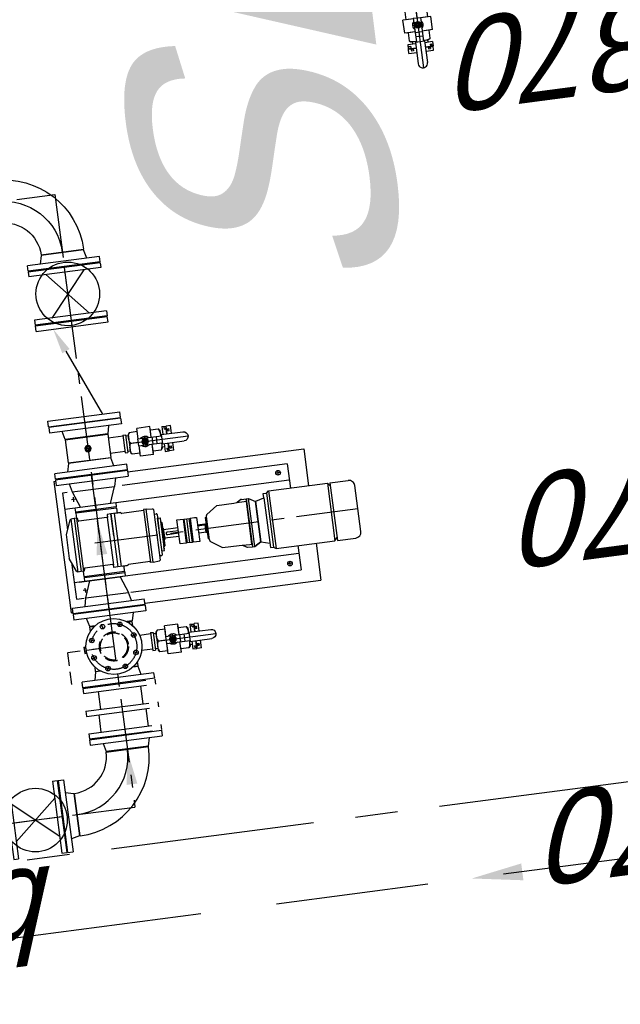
# Model space of a CAD drawing. Extents: x 117893332 to 118394757, y 454959407 to 455669244.
# Tile 232 of 256: x 118252777 to 118255137, y 455246113 to 455249981. Entities that reach past the tile are written whole.
import ezdxf

# ---------------------------------------------------------------- set-up
doc = ezdxf.new("R2010")
doc.units = 0
doc.header["$LTSCALE"] = 200
for name, pattern in [('AM_ISO08W050', [18, 12, -1.5, 3, -1.5]), ('CENTER', [2, 1.25, -0.25, 0.25, -0.25]), ('HIDDEN', [0.375, 0.25, -0.125]), ('Tauw_L_Center2', [6.499, 4, -0.833, 0.833, -0.833])]:
    doc.linetypes.add(name, pattern=pattern)
doc.layers.get('0').update_dxf_attribs({"linetype": 'CONTINUOUS'})
for name, color, linetype in [('0H', 6, 'CENTER'), ('0Hid', 6, 'HIDDEN'), ('0Hu1', 6, 'CONTINUOUS'), ('0Symbol', 6, 'CONTINUOUS'), ('ME_N_D_EB00----hollandia~-_-----', 135, 'CONTINUOUS'), ('ZU_B_-_AL999---LR_pvc125_sdr00__18_^200~N_-----', 1, 'CONTINUOUS'), ('ZU_B_-_EL995---LO_pvc125_sdr00~H_-----', 1, 'Tauw_L_Center2'), ('ZU_N_-_AL999---LL_PE-110_pgr17__18_^200~N_-----', 7, 'CONTINUOUS'), ('ZU_N_-_AL999---LL_pvc250_zgr34__18_^200~N_-----', 7, 'CONTINUOUS'), ('ZU_N_-_TB00----tekst__50_^200~-_-----', 7, 'CONTINUOUS'), ('ZU_N_A_HV01----_arcering verharding gv asfalt~v_-----', 253, 'CONTINUOUS'), ('ZU_N_A_HV02----_arcering verharding ov betontegels-halfsteensverband~v_-----', 253, 'CONTINUOUS'), ('ZU_N_A_HV02----molgoot ov betonstraatsteen~v_-----', 253, 'CONTINUOUS')]:
    doc.layers.add(name, color=color, linetype=linetype)
doc.layers.add('AM_7', color=6, linetype='AM_ISO08W050', lineweight=25)
doc.styles.add('tcb_isocp', font='tcb_isocp.shx')

# ---------------------------------------------------------------- blocks, each defined once
blk = doc.blocks.new('LD150ba')
for p, q in [((0, 142.5), (0, -142.5)), ((0, 142.5), (19, 142.5)), ((19, 142.5), (19, -142.5)), ((191, 142.5), (191, -142.5)), ((191, 142.5), (210, 142.5)), ((210, 142.5), (210, -142.5)), ((19, -75), (191, 75)), ((19, 75), (191, -75)), ((0, -142.5), (19, -142.5)), ((191, -142.5), (210, -142.5))]:
    blk.add_line(p, q)
at = {"color": 0, "linetype": 'ByBlock'}
blk.add_line((0, 0), (210, 0), dxfattribs=at)
blk.add_circle((105, 0), 125)
blk = doc.blocks.new('B150')
for p, q in [((-84.1, 0), (84.2, 0)), ((228.5, -144.3), (228.5, -312.6))]:
    blk.add_line(p, q)
for radius in [312.6, 144.3]:
    blk.add_arc((228.5, 0), radius, 180, 270)
at = {"color": 0, "linetype": 'ByBlock'}
blk.add_arc((228.5, 0), 228.5, 180, 270, dxfattribs=at)
blk = doc.blocks.new('Vof150')
for p, q in [((-92, -33), (-84.15, 0)), ((-84.15, 0), (84.15, 0)), ((84.15, 0), (92, -33)), ((-142.5, -33), (142.5, -33)), ((-142.5, -55), (-142.5, -33)), ((142.5, -55), (142.5, -33)), ((-142.5, -55), (142.5, -55))]:
    blk.add_line(p, q)
blk = doc.blocks.new('A$C222D4D79')
for p, q in [((0, -142.5), (0, 142.5)), ((0, 142.5), (22, 142.5)), ((22, 142.5), (22, -142.5)), ((55, 122), (55, 90.9)), ((200, 122), (55, 122)), ((120, -768), (120, 122)), ((164, 107.2), (217.8, 129.3)), ((312.2, 129.3), (217.8, 129.3)), ((366, 107.2), (312.2, 129.3)), ((475, 122), (330, 122)), ((410, -768), (410, 122)), ((475, 103.5), (475, 122)), ((508, 142.5), (508, -142.5)), ((530, 142.5), (508, 142.5)), ((530, -142.5), (530, 142.5)), ((22, 92), (55, 84.2)), ((55, 84.2), (120, 60)), ((55, 84.2), (55, -84.2)), ((120, 102), (120, -58)), ((120, -80), (120, 80)), ((120, 80), (135, 80)), ((135, 80), (135, -80)), ((140, 80), (135, 80)), ((140, 80), (160, 80.5)), ((140, 80), (140, -80)), ((370, 102.5), (160, 102.5)), ((160, 89.5), (160, 102.5)), ((370, 89.5), (160, 89.5)), ((160, 79.1), (160, 89.5)), ((160, 79.5), (370, 79.5)), ((370, 89.5), (370, 102.5)), ((370, 79.1), (370, 89.5)), ((390, 80), (370, 80.5)), ((390, -80), (390, 80)), ((390, 80), (395, 80)), ((395, -80), (395, 80)), ((395, 80), (410, 80)), ((475, 84.2), (410, 60)), ((508, 92), (475, 84.2)), ((475, 84.2), (475, -84.2)), ((170.5, 74.9), (161.5, 77.1)), ((172, -37.7), (172, 72.9)), ((358, -37.7), (358, 72.9)), ((359.5, 74.9), (368.5, 77.1)), ((390, 0), (390, 66.8)), ((120, -60), (55, -84.2)), ((160, -40.5), (172, -40.5)), ((160, -55.5), (160, -40.5)), ((370, -55.5), (160, -55.5)), ((160, -95.5), (160, -55.5)), ((160, -70.5), (370, -70.5)), ((160, -75.5), (160, -92.5)), ((169, -40.5), (358, -40.5)), ((283.1, -55.5), (370, -55.5)), ((370, -40.5), (358, -40.5)), ((370, -55.5), (370, -40.5)), ((370, -95.5), (370, -55.5)), ((370, -75.5), (370, -92.5)), ((410, -60), (475, -84.2)), ((22, -92), (55, -84.2)), ((55, -93.5), (55, -768)), ((135, -80), (120, -80)), ((140, -80), (135, -80)), ((140, -80), (160, -80.5)), ((161, -95.5), (160, -95.5)), ((164, -184.5), (164, -98.5)), ((366, -184.5), (366, -98.5)), ((369, -95.5), (370, -95.5)), ((390, -80), (370, -80.5)), ((390, -80), (395, -80)), ((410, -80), (395, -80)), ((508, -92), (475, -84.2)), ((475, -768), (475, -114.3)), ((0, -142.5), (22, -142.5)), ((530, -142.5), (508, -142.5)), ((160, -185.5), (164, -184.5)), ((370, -185.5), (160, -185.5)), ((160, -195.5), (160, -185.5)), ((370, -185.5), (366, -184.5)), ((370, -195.5), (370, -185.5)), ((160, -195.5), (370, -195.5)), ((160, -195.5), (161.8, -220.7)), ((365.2, -223.5), (164.8, -223.5)), ((182.5, -223.5), (182.5, -232.5)), ((347.5, -223.5), (347.5, -232.5)), ((370, -195.5), (368.2, -220.7)), ((185.5, -235.5), (330, -235.5)), ((200, -235.5), (200, -245.5)), ((200, -245.5), (215, -245.5)), ((209, -245.5), (206, -245.5)), ((215, -245.5), (219, -249.5)), ((219, -249.5), (215, -245.5)), ((315, -245.5), (215, -245.5)), ((311, -249.5), (219, -249.5)), ((242.5, -252.5), (242.5, -249.5)), ((242.5, -249.5), (265, -249.5)), ((287.5, -252.5), (242.5, -252.5)), ((247.5, -310), (247.5, -252.5)), ((260, -310), (260, -265.5)), ((270, -310), (270, -265.5)), ((282.5, -252.5), (282.5, -310)), ((344.5, -235.5), (287.5, -235.5)), ((287.5, -249.5), (287.5, -252.5)), ((315, -245.5), (311, -249.5)), ((330, -245.5), (315, -245.5)), ((330, -235.5), (330, -245.5)), ((217.5, -310), (312.5, -310)), ((217.5, -336), (217.5, -310)), ((217.5, -336), (312.5, -336)), ((217.5, -359), (217.5, -339)), ((217.5, -339), (312.5, -339)), ((312.5, -310), (312.5, -336)), ((312.5, -339), (312.5, -359)), ((217.5, -349), (312.5, -349)), ((217.5, -359), (312.5, -359)), ((217.5, -388), (217.5, -362)), ((312.5, -362), (217.5, -362)), ((312.5, -362), (312.5, -380)), ((312.5, -380), (312.5, -388)), ((312.5, -388), (217.5, -388)), ((222.5, -423), (307.5, -423)), ((247.5, -423), (247.5, -419)), ((247.5, -419), (250, -419)), ((250, -419), (250, -388)), ((280, -416.5), (250, -416.5)), ((280, -419), (250, -419)), ((279.5, -388), (279.5, -412)), ((283, -416), (280, -416)), ((280, -416), (280, -419)), ((280, -419), (282.5, -419)), ((282.5, -419), (282.5, -423)), ((283, -388), (283, -416)), ((211, -429.2), (181.9, -472.8)), ((218.5, -427), (215.2, -427)), ((218.5, -427), (311.5, -427)), ((311.5, -427), (314.8, -427)), ((319, -429.2), (348.1, -472.8)), ((181.9, -472.8), (180.7, -539.8)), ((348.1, -472.8), (349.3, -539.8)), ((180.7, -539.8), (180.5, -551.8)), ((349.3, -539.8), (349.5, -551.8)), ((170, -571.3), (170, -590.5)), ((170.7, -568.8), (179.9, -552.9)), ((180.5, -551.8), (180, -581.5)), ((349.5, -551.8), (350, -581.5)), ((359.3, -568.8), (350.1, -552.9)), ((360, -571.3), (360, -590.5)), ((360, -590.5), (170, -590.5)), ((170, -590.5), (170, -600)), ((170, -600), (360, -600)), ((170, -600), (185, -626)), ((170, -600), (185, -626)), ((185, -626), (170, -600)), ((180, -581.5), (180, -590)), ((180, -590), (360, -590)), ((180, -590.5), (360, -590.5)), ((360, -600), (345, -626)), ((360, -600), (345, -626)), ((350, -581.5), (350, -590)), ((360, -590.5), (360, -600)), ((185, -626.5), (175, -660)), ((185, -626), (345, -626)), ((185, -626), (345, -626)), ((185, -626.5), (185, -626)), ((185, -626.5), (345, -626.5)), ((185, -626.5), (345, -626.5)), ((185, -626.5), (185, -626.5)), ((345, -626.5), (345, -626)), ((345, -626.5), (345, -626.5)), ((345, -626.5), (355, -660)), ((158, -672), (151, -682)), ((379, -682), (151, -682)), ((151, -682), (151, -914.7)), ((158, -660), (158, -672)), ((355, -660), (158, -660)), ((372, -672), (158, -672)), ((355, -660), (372, -660)), ((372, -660), (372, -672)), ((372, -672), (379, -682)), ((379, -682), (379, -914.7)), ((151, -768), (55, -768)), ((475, -768), (379, -768)), ((151, -914.7), (162.4, -924.7)), ((379, -914.7), (151, -914.7)), ((151, -924.7), (151, -997.3)), ((379, -924.7), (151, -924.7)), ((379, -914.7), (367.6, -924.7)), ((379, -924.7), (379, -997.3)), ((174.4, -1020.7), (355.6, -1020.7))]:
    blk.add_line(p, q)
blk.add_lwpolyline([(279.5, -412), (279.5, -412.1), (279.5, -412.3), (279.5, -412.4), (279.5, -412.6), (279.5, -412.7), (279.5, -412.8), (279.5, -413), (279.5, -413.1), (279.5, -413.2), (279.5, -413.4), (279.5, -413.5), (279.5, -413.6), (279.5, -413.8), (279.5, -413.9), (279.5, -414), (279.5, -414.1), (279.5, -414.2), (279.6, -414.4), (279.6, -414.5), (279.6, -414.6), (279.6, -414.7), (279.6, -414.8), (279.6, -414.9), (279.6, -415), (279.7, -415.1), (279.7, -415.2), (279.7, -415.2), (279.7, -415.3), (279.7, -415.4), (279.7, -415.5), (279.7, -415.5), (279.8, -415.6), (279.8, -415.7), (279.8, -415.7), (279.8, -415.8), (279.8, -415.8), (279.9, -415.8), (279.9, -415.9), (279.9, -415.9), (279.9, -415.9), (279.9, -416), (279.9, -416), (280, -416), (280, -416), (280, -416)])
for centre in [(85, -728), (445, -728)]:
    blk.add_circle(centre, 9)
for centre, radius, start, end in [((160, 104.5), 2, 270, 360), ((162, 79.1), 2, 180, 255.9638), ((165, 104.3), 3, 108.6418, 180), ((365, 104.3), 3, 360, 71.3582), ((370, 104.5), 2, 180, 270), ((368, 79.1), 2, 284.0362, 360), ((170, 72.9), 2, 360, 75.9637), ((360, 72.9), 2, 104.0363, 180), ((169, -37.5), 3, 270, 360), ((361, -37.5), 3, 180, 270), ((161, -98.5), 3, 360, 90), ((369, -98.5), 3, 90, 180), ((164.8, -220.5), 3, 184.0856, 270), ((365.2, -220.5), 3, 270, 355.9144), ((185.5, -232.5), 3, 180, 270), ((265, -265.5), 5, 360, 180), ((344.5, -232.5), 3, 270, 360), ((218.5, -423), 4, 270, 0), ((311.5, -423), 4, 180, 270), ((215.2, -432), 5, 90, 146.2268), ((314.8, -432), 5, 33.7732, 90), ((175, -571.3), 5, 150, 180), ((175.5, -550.4), 5, 330, 359), ((354.5, -550.4), 5, 181, 210), ((355, -571.3), 5, 0, 30), ((174.4, -997.3), 23.4, 180, 270), ((355.6, -997.3), 23.4, 270, 0)]:
    blk.add_arc(centre, radius, start, end)
at = {"layer": '0H'}
for p, q in [((76, 82), (94, 82)), ((85, 73), (85, 91)), ((436, 82), (454, 82)), ((445, 73), (445, 91)), ((76, -728), (94, -728)), ((85, -737), (85, -719)), ((436, -728), (454, -728)), ((445, -737), (445, -719))]:
    blk.add_line(p, q, dxfattribs=at)
at = {"layer": '0H', "color": 1, "linetype": 'CENTER'}
for p, q in [((265, 22), (265, -1020.7)), ((0, 0), (530, 0))]:
    blk.add_line(p, q, dxfattribs=at)
blk = doc.blocks.new('TK150')
for p, q in [((3, 142.5), (3, -142.5)), ((3, 142.5), (25, 142.5)), ((25, 142.5), (25, -142.5)), ((381, 142.5), (381, -142.5)), ((381, 142.5), (403, 142.5)), ((403, 142.5), (403, -142.5)), ((288.8, 36.3), (25, -74.3)), ((3, -142.5), (25, -142.5)), ((381, -142.5), (403, -142.5))]:
    blk.add_line(p, q)
blk.add_solid([(282.3, 51.7), (295.2, 21), (381, 75)])
blk = doc.blocks.new('sok-DN15ba')
at = {"color": 0, "linetype": 'ByBlock'}
for p, q in [((12.5, 0), (-12.5, 0)), ((0, -12.5), (0, 12.5))]:
    blk.add_line(p, q, dxfattribs=at)
for radius in [12.5, 7.5]:
    blk.add_circle((0, 0), radius)
blk.add_arc((0, 0), 8.5, 180, 90)
blk = doc.blocks.new('Vlf150')
for p, q in [((-142.5, 0), (142.5, 0)), ((-142.5, -20), (-142.5, 0)), ((142.5, -20), (142.5, 0)), ((-142.5, -20), (142.5, -20))]:
    blk.add_line(p, q)
blk = doc.blocks.new('KK_DN50ba')
for p, q in [((-63.4, 35.6), (-57.8, 42)), ((-57.8, 42), (-26.4, 42)), ((25.6, 55.1), (-26.4, 55.1)), ((-26.4, 55.1), (-26.4, 14)), ((-26.4, 42), (-26.4, 14)), ((25.6, 55.1), (25.6, 14)), ((25.6, 48.4), (25.6, 14)), ((57.1, 42), (25.6, 42)), ((62.6, 35.6), (57.1, 42)), ((-63.4, -35.6), (-63.4, 35.6)), ((-57.8, 0), (-28.4, 0)), ((-28.4, 14), (65.4, 14)), ((-28.4, -14), (-28.4, 14)), ((27.7, -14), (27.7, 14)), ((44.3, -14), (44.3, 14)), ((62.6, 14), (62.6, 35.6)), ((65.4, 18.2), (151.4, 18.2)), ((65.4, -18.2), (65.4, 18.2)), ((-57.8, -42), (-63.4, -35.6)), ((-28.4, -14), (65.4, -14)), ((-26.4, -14), (-26.4, -42)), ((-26.4, -14), (-26.4, -55.1)), ((25.6, -14), (25.6, -48.4)), ((25.6, -14), (25.6, -55.1)), ((57.1, -42), (62.6, -35.6)), ((62.6, -35.6), (62.6, -14)), ((65.4, -18.2), (151.4, -18.2)), ((-26.4, -42), (-57.8, -42)), ((25.6, -55.1), (-26.4, -55.1)), ((25.6, -42), (57.1, -42))]:
    blk.add_line(p, q)
blk.add_lwpolyline([(-5.6, 9.1), (-10.9, 0), (-5.6, -9.1), (4.9, -9.1), (10.1, 0), (4.9, 9.1)], close=True)
for radius in [13.1, 8.27, 6.13]:
    blk.add_circle((-0.4, 0), radius)
for centre, radius, start, end in [((-21, 21), 42.3, 150.2533, 209.7467), ((20.3, 21), 42.3, 350.4908, 29.7467), ((-21, -21), 42.3, 150.2533, 209.7467), ((-0.4, 0), 21, 41.8103, 138.1897), ((-0.4, 0), 7, 168.4465, 99.6448), ((151.4, 0), 18.2, 270, 90), ((-0.4, 0), 21, 221.8103, 318.1897), ((20.3, -21), 42.3, 330.2533, 9.5092)]:
    blk.add_arc(centre, radius, start, end)
at = {"layer": '0H'}
for p, q in [((-0.4, -21), (-0.4, 21)), ((-63.4, 0), (169.6, 0))]:
    blk.add_line(p, q, dxfattribs=at)
blk = doc.blocks.new('slibverwerkingsgebouw')
for p, q in [((1806.5, 4353.2), (1286.5, 4352.8)), ((1286.5, 4352.8), (1286.5, 4345.3)), ((1806.5, 4353.2), (1806.5, 4345.7)), ((1286.7, 4060.3), (1287.2, 3362.8)), ((1806.7, 4060.7), (1807.2, 3363.2)), ((1433.2, 3362.9), (1287.2, 3362.8)), ((1807.2, 3363.2), (1661.2, 3363.1))]:
    blk.add_line(p, q)
at = {"layer": '0H'}
for p, q in [((495.1, 7250.3), (497.1, 4202.3)), ((2923.4, 5954), (2924.6, 4204)), ((805.6, 4295.3), (875.1, 4295.3)), ((895.1, 4285.9), (965.6, 4286)), ((2924.6, 4204), (497.1, 4202.3)), ((805.7, 4108.2), (875.2, 4108.2)), ((895.2, 4118.4), (965.7, 4118.5))]:
    blk.add_line(p, q, dxfattribs=at)
blk.add_circle((1133.4, 4202.7), 90, dxfattribs=at)
at = {"layer": '0Hid'}
for p, q in [((1006.2, 4386), (1133.3, 4386.1)), ((1133.3, 4386.1), (1133.4, 4218.3)), ((1145.8, 4319.9), (1120.8, 4319.9)), ((1120.8, 4319.9), (1120.8, 4312)), ((1124.8, 4312.4), (1124.8, 4319.9)), ((1125.8, 4312.5), (1125.8, 4319.9)), ((1140.8, 4312.5), (1140.8, 4319.9)), ((1141.8, 4312.4), (1141.8, 4319.9)), ((1145.8, 4319.9), (1145.8, 4312))]:
    blk.add_line(p, q, dxfattribs=at)
for radius in [57.1, 53.5]:
    blk.add_circle((1133.4, 4202.7), radius, dxfattribs=at)
at = {"layer": '0Hu1'}
for p, q in [((760.5, 4345), (760.7, 4060)), ((782.5, 4345), (760.5, 4345)), ((782.5, 4345), (782.7, 4060)), ((988.7, 4060.1), (988.5, 4345.1)), ((988.5, 4345.1), (1010.5, 4345.1)), ((1010.7, 4060.1), (1010.5, 4345.1)), ((1256.7, 4060.3), (1256.5, 4345.3)), ((1278.5, 4345.3), (1256.5, 4345.3)), ((1278.7, 4060.3), (1278.5, 4345.3)), ((760.6, 4294.5), (727.6, 4286.6)), ((1043.6, 4286.8), (1010.6, 4294.6)), ((1102.3, 4277.5), (1095.1, 4295.1)), ((1164.3, 4277.6), (1171.6, 4295.1)), ((1223.6, 4286.9), (1256.6, 4294.8)), ((727.7, 4118.3), (727.6, 4286.6)), ((1043.6, 4266.3), (1043.6, 4286.8)), ((1045.1, 4286.8), (1062.5, 4286.8)), ((1045.1, 4286.8), (1045.1, 4268.3)), ((1133.3, 4286.9), (1133.4, 4202.7)), ((1204.2, 4286.9), (1221.6, 4286.9)), ((1221.6, 4286.9), (1221.6, 4268.5)), ((1223.6, 4265.7), (1223.6, 4286.9)), ((1871.6, 4287.4), (1871.7, 4119.1)), ((1963.1, 4287.4), (1871.6, 4287.4)), ((1963.1, 4287.4), (1963.2, 4119.1)), ((1058.5, 4233.7), (1041, 4240.9)), ((1208.2, 4233.8), (1225.7, 4241.1)), ((1058.6, 4171.7), (1041, 4164.4)), ((1208.2, 4171.8), (1225.8, 4164.5)), ((1223.7, 4118.6), (1223.7, 4139.9)), ((727.7, 4118.3), (760.7, 4110.5)), ((1010.7, 4110.6), (1043.7, 4118.5)), ((1043.7, 4118.5), (1043.7, 4139.1)), ((1045.2, 4137), (1045.2, 4118.5)), ((1045.2, 4118.5), (1062.6, 4118.5)), ((1102.4, 4127.9), (1095.2, 4110.3)), ((1164.4, 4127.9), (1171.7, 4110.4)), ((1204.3, 4118.6), (1221.7, 4118.6)), ((1221.7, 4137.1), (1221.7, 4118.6)), ((1256.7, 4110.8), (1223.7, 4118.6)), ((1963.2, 4119.1), (1871.7, 4119.1)), ((1963.2, 4119.1), (1871.7, 4119.1)), ((1887.3, 4060.6), (1887.2, 4119.1)), ((1947.6, 4060.6), (1947.5, 4119.1)), ((1103.3, 4052.6), (1103.3, 4096.9)), ((1163.6, 4052.6), (1163.6, 4097)), ((782.7, 4060), (760.7, 4060)), ((988.7, 4060.1), (1010.7, 4060.1)), ((1168.6, 4052.6), (1098.3, 4052.6)), ((1098.3, 4052.6), (1098.3, 4042.6)), ((1168.6, 4042.6), (1098.3, 4042.6)), ((1102.5, 4031.8), (1102.5, 4041.8)), ((1162.8, 4031.9), (1162.8, 4041.9)), ((1168.6, 4052.6), (1168.6, 4042.6)), ((1278.7, 4060.3), (1256.7, 4060.3)), ((1952.6, 4060.6), (1882.3, 4060.6)), ((1882.3, 4060.6), (1882.3, 4050.6)), ((1952.6, 4050.6), (1882.3, 4050.6)), ((1886.4, 4039.9), (1886.4, 4049.9)), ((1946.7, 4039.9), (1946.7, 4049.9)), ((1952.6, 4060.6), (1952.6, 4050.6)), ((1886.5, 3913.9), (1886.5, 3904.2)), ((1114.5, 3896.2), (1083.7, 3896.2)), ((1083.7, 3896.2), (1083.7, 3880.2)), ((1083.7, 3880.2), (1114.5, 3880.2)), ((1083.7, 3862.2), (1083.7, 3878.7)), ((1083.7, 3878.7), (1114.5, 3878.7)), ((1087.2, 3878.7), (1087.2, 3887.9)), ((1094.7, 3887.9), (1087.2, 3887.9)), ((1094.7, 3883.7), (1092.2, 3883.7)), ((1092.2, 3883.7), (1092.2, 3878.7)), ((1094.7, 3887.9), (1094.7, 3883.7)), ((1094.7, 3875.2), (1094.7, 3870.2)), ((1099.7, 3875.2), (1094.7, 3875.2)), ((1102.6, 3870.2), (1094.7, 3870.2)), ((1099.7, 3880.2), (1099.7, 3875.2)), ((1102.6, 3905.8), (1102.6, 3896.2)), ((1102.6, 3880.2), (1102.6, 3870.2)), ((1181.7, 3896.3), (1150.9, 3896.2)), ((1151, 3880.2), (1181.7, 3880.3)), ((1151, 3878.8), (1181.8, 3878.8)), ((1162.9, 3879.7), (1162.9, 3869.7)), ((1162.9, 3870.2), (1170.7, 3870.2)), ((1165.7, 3880.2), (1165.7, 3875.2)), ((1165.7, 3875.2), (1170.7, 3875.2)), ((1170.7, 3875.2), (1170.7, 3870.2)), ((1170.8, 3887.9), (1178.3, 3887.9)), ((1170.8, 3887.9), (1170.8, 3883.8)), ((1170.8, 3883.8), (1173.3, 3883.8)), ((1173.3, 3883.8), (1173.3, 3878.8)), ((1178.3, 3878.8), (1178.3, 3887.9)), ((1181.7, 3896.3), (1181.7, 3880.3)), ((1181.8, 3862.3), (1181.8, 3878.8)), ((1898.4, 3904.2), (1867.7, 3904.2)), ((1867.7, 3904.2), (1867.7, 3888.2)), ((1867.7, 3888.2), (1898.5, 3888.2)), ((1867.7, 3870.2), (1867.7, 3886.8)), ((1867.7, 3886.8), (1898.5, 3886.8)), ((1867.7, 3870.2), (1898.5, 3870.3)), ((1871.1, 3886.8), (1871.1, 3895.9)), ((1878.6, 3895.9), (1871.1, 3895.9)), ((1878.6, 3891.8), (1876.1, 3891.8)), ((1876.1, 3891.8), (1876.1, 3886.8)), ((1878.6, 3895.9), (1878.6, 3891.8)), ((1878.7, 3883.2), (1878.7, 3878.2)), ((1883.7, 3883.2), (1878.7, 3883.2)), ((1886.5, 3878.2), (1878.7, 3878.2)), ((1883.7, 3888.2), (1883.7, 3883.2)), ((1886.5, 3888.2), (1886.5, 3878.2)), ((1965.7, 3904.3), (1934.9, 3904.3)), ((1934.9, 3888.3), (1965.7, 3888.3)), ((1934.9, 3886.8), (1965.7, 3886.8)), ((1934.9, 3870.3), (1965.7, 3870.3)), ((1946.8, 3887.7), (1946.8, 3877.7)), ((1946.8, 3878.3), (1954.7, 3878.3)), ((1949.7, 3888.3), (1949.7, 3883.3)), ((1949.7, 3883.3), (1954.7, 3883.3)), ((1954.7, 3896), (1962.2, 3896)), ((1954.7, 3896), (1954.7, 3891.8)), ((1954.7, 3891.8), (1957.2, 3891.8)), ((1954.7, 3883.3), (1954.7, 3878.3)), ((1957.2, 3891.8), (1957.2, 3886.8)), ((1962.2, 3886.8), (1962.2, 3896)), ((1965.7, 3904.3), (1965.7, 3888.3)), ((1965.7, 3870.3), (1965.7, 3886.8)), ((1083.7, 3862.2), (1114.5, 3862.2)), ((1151, 3862.3), (1181.8, 3862.3)), ((3294.3, 2752.8), (3310.8, 2752.8)), ((3294.3, 2752.8), (3294.3, 2722)), ((3310.8, 2752.8), (3310.9, 2722)), ((3310.8, 2749.3), (3320, 2749.3)), ((3312.3, 2752.8), (3312.3, 2722)), ((3328.3, 2752.8), (3312.3, 2752.8)), ((3320, 2741.8), (3320, 2749.3)), ((3328.3, 2722), (3328.3, 2752.8)), ((3307.3, 2741.8), (3302.3, 2741.8)), ((3302.3, 2733.9), (3302.3, 2741.8)), ((3312.3, 2733.9), (3302.3, 2733.9)), ((3307.3, 2736.8), (3307.3, 2741.8)), ((3312.3, 2736.8), (3307.3, 2736.8)), ((3315.8, 2744.3), (3310.8, 2744.3)), ((3315.8, 2741.8), (3315.8, 2744.3)), ((3320, 2741.8), (3315.8, 2741.8)), ((3337.9, 2733.9), (3328.3, 2733.9)), ((3294.4, 2685.5), (3294.4, 2654.7)), ((3302.3, 2673.6), (3302.4, 2665.8)), ((3312.3, 2673.6), (3302.3, 2673.6)), ((3312.4, 2670.8), (3307.4, 2670.8)), ((3307.4, 2670.8), (3307.4, 2665.8)), ((3310.9, 2685.5), (3310.9, 2654.7)), ((3312.3, 2685.5), (3312.4, 2654.8)), ((3328.4, 2654.8), (3328.3, 2685.6)), ((3338, 2673.6), (3328.3, 2673.6)), ((3294.4, 2654.7), (3310.9, 2654.7)), ((3307.4, 2665.8), (3302.4, 2665.8)), ((3315.9, 2663.2), (3310.9, 2663.2)), ((3310.9, 2658.2), (3320.1, 2658.2)), ((3328.4, 2654.8), (3312.4, 2654.8)), ((3315.9, 2665.7), (3315.9, 2663.2)), ((3320.1, 2665.7), (3315.9, 2665.7)), ((3320.1, 2665.7), (3320.1, 2658.2))]:
    blk.add_line(p, q, dxfattribs=at)
for centre, radius in [((1133.4, 4202.7), 110), ((1098.9, 4285.9), 9), ((1167.8, 4285.9), 9), ((1050.2, 4237.1), 9), ((1216.5, 4237.2), 9), ((1050.3, 4168.2), 9), ((1216.6, 4168.3), 9), ((1099, 4119.6), 9), ((1167.9, 4119.6), 9)]:
    blk.add_circle(centre, radius, dxfattribs=at)
at = {"layer": '0Symbol'}
for points in [[(587.6, 4223.7), (715.6, 4202.4), (587.6, 4181)], [(1497.3, 4224.3), (1625.3, 4203.1), (1497.3, 4181.6)], [(14.8, 2726), (48, 2926), (81.5, 2726)]]:
    blk.add_solid(points, dxfattribs=at)
at = {"layer": 'AM_7'}
blk.add_line((49.7, 400), (46.3, 5452), dxfattribs=at)
at = {"layer": '0H', "color": 1, "linetype": 'CENTER', "xscale": -1, "rotation": 90.03906185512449}
for p in [(785.6, 4202.5), (875.2, 4202.6), (965.6, 4202.6)]:
    blk.add_blockref('Vlf150', p, dxfattribs=at)
at = {"layer": '0Hu1'}
for name, p, rotation in [('LD150ba', (496.8, 4701.3), 270.0390618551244), ('Vof150', (497, 4433.3), 180.0390652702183), ('B150', (497, 4430.8), 0.03906527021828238), ('A$C222D4D79', (1281.6, 4202.8), 0.03906527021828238), ('Vof150', (1964.6, 4203.3), 90.03906185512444), ('TK150', (2019.6, 4203.3), 0.03906527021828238), ('LD150ba', (2635.6, 4203.8), 180.0390652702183), ('KK_DN50ba', (3400.6, 2703.8), 180.0390652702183)]:
    blk.add_blockref(name, p, dxfattribs=dict(at, rotation=rotation))
at = {"layer": '0Hu1', "xscale": -1}
for name, p, rotation in [('B150', (2924.5, 4432.5), 0.03906527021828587), ('Vof150', (1869.6, 4203.2), 270.0390618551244), ('Vof150', (2693.6, 4203.8), 270.0390618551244), ('KK_DN50ba', (1132.7, 3968.5), 90.03906185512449), ('KK_DN50ba', (1916.6, 3976.5), 90.03906185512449)]:
    blk.add_blockref(name, p, dxfattribs=dict(at, rotation=rotation))
at = {"layer": '0Hu1', "color": 1, "linetype": 'CENTER', "xscale": -1, "rotation": 90.03906185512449}
blk.add_blockref('sok-DN15ba', (1917.4, 4203.3), dxfattribs=at)

msp = doc.modelspace()

# ---------------------------------------------------------------- hatches: boundary and pattern name
at = {"layer": 'ZU_N_A_HV01----_arcering verharding gv asfalt~v_-----'}
h = msp.add_hatch(dxfattribs=at)
h.set_pattern_fill('ASFALT', color=256, scale=3000)
h.set_pattern_definition([(157.41631, (118248804.68, 455213277.6), (-144.0122, -346.24485), []), (217.41631, (118248804.68, 455213277.6), (227.85075, -297.8406), [])])
h.paths.add_polyline_path([(118253562.5, 455173882.8, -0.413671), (118245855.8, 455163886.8), (118232779.4, 455162183.4, -0.239601), (118226539.3, 455164396.4), (118222931.6, 455163926.7), (118222383.7, 455168135.5), (118218106.9, 455167574.6), (118214434.7, 455164219.5), (118215506.4, 455155986.2), (118286398.3, 455165214), (118285827.7, 455169598.1), (118269443.6, 455167465.5, -0.414214), (118257765.8, 455176453.3), (118256227.9, 455188268.7, -0.414214), (118265215.7, 455199946.5), (118292266.1, 455203467.5), (118291600.1, 455208584.4), (118288512.1, 455208182.4, -0.414214), (118286360.3, 455209838.5), (118282082.5, 455242702.4), (118277103.6, 455242054.3, -0.414214), (118269661, 455247782.5), (118267518.7, 455264240.6), (118262945.7, 455263645.4), (118267639.6, 455227475.9), (118267223.1, 455227422), (118267223.1, 455227421.8), (118252708.4, 455225559), (118252749.8, 455225241.2), (118251437.4, 455225070.9), (118250715, 455230620.6), (118243327.3, 455287376.9), (118243629.7, 455287416.2), (118243124.4, 455290872.4), (118240928.7, 455307740.1, -0.414214), (118245603.8, 455313814.3), (118274546.5, 455317581.7), (118274030.2, 455321548.3), (118245583.3, 455317845.4, -0.414214), (118239509, 455322520.5), (118233549.8, 455368302.3, 0.414214), (118222813.3, 455376565.6), (118207809.9, 455374612.7, 0.414214), (118199546.6, 455363876.2), (118205505.9, 455318094.4, -0.414212), (118200830.9, 455312020.1), (118163460.6, 455307155.6), (118165370.9, 455292480.2), (118168069.6, 455292831.5), (118168020.6, 455293207.6, -0.414213), (118177008.5, 455304885.4), (118193278.4, 455307003.2, -0.134342), (118196112.3, 455306610.7), (118204322.8, 455303093.5), (118205538.1, 455305921.5, -0.264812), (118209818.1, 455309156.2), (118230144.2, 455311802, -0.414214), (118236218.5, 455307127), (118240860.1, 455271468.1, -0.414214), (118236185, 455265393.9), (118214173, 455262528.6), (118214897.7, 455256960.6, -0.414214), (118212810.3, 455254248.5), (118211683.3, 455254101.8), (118212034, 455251407.1), (118215577.2, 455248630.1), (118219142.1, 455249094.1), (118218436.6, 455254511.8, -0.414229), (118220524, 455257224), (118236969.8, 455259364.7, -0.414213), (118243044, 455254689.7), (118246252.7, 455230039.7)])
h.paths.add_polyline_path([(118261528.7, 455214269.2, -0.414214), (118263616.1, 455216981.4), (118275257.9, 455218496.7, -0.414214), (118277970, 455216409.4), (118278976.7, 455208675.7, -0.414214), (118276889.3, 455205963.6), (118274097.8, 455205600.3, -0.414214), (118272506.4, 455206825.1), (118272485.3, 455206987.6), (118269242.6, 455206565.5), (118269263.8, 455206403, -0.414214), (118268038.9, 455204811.6), (118265247.5, 455204448.2, -0.414214), (118262535.4, 455206535.6)], flags=16)
h.paths.add_polyline_path([(118241537.9, 455300913.5), (118240100, 455300726.2), (118239912.7, 455302164.1), (118241350.6, 455302351.4)], flags=16)
h.paths.add_polyline_path([(118240440.7, 455309039.9), (118239002.9, 455308852.6), (118238815.6, 455310290.4), (118240253.4, 455310477.7)], flags=16)
h.paths.add_polyline_path([(118229627.9, 455315768.6), (118215546.7, 455313935.7, -0.414214), (118209472.4, 455318610.7), (118204138, 455359592.1, -0.414239), (118213125.7, 455371270.9), (118217290.6, 455371813, -0.414214), (118228968.4, 455362825.1), (118234303, 455321842.8, -0.414214)], flags=16)
h.paths.add_polyline_path([(118229573.7, 455316185), (118215492.5, 455314352.1, -0.414214), (118209888.9, 455318664.9), (118204554.5, 455359646.4, -0.41424), (118213180, 455370854.4), (118217344.8, 455371396.5, -0.414214), (118228551.9, 455362770.9), (118233886.5, 455321788.6, -0.414214)], flags=0)
h.paths.add_polyline_path([(118232786.1, 455366810.1), (118231546.6, 455366648.6), (118231359.3, 455368086.5), (118232598.8, 455368248)], flags=0)
at = {"layer": 'ZU_N_A_HV02----_arcering verharding ov betontegels-halfsteensverband~v_-----'}
h = msp.add_hatch(dxfattribs=at)
h.set_pattern_fill('TEGELS', color=256, scale=1200)
h.set_pattern_definition([(97.4163, (118248804.68, 455213277.58), (-297.4903, -38.7234), []), (187.4163, (118248804.68, 455213277.58), (38.7234, -297.4903), [300, -300]), (187.4163, (118248785.3, 455213426.33), (38.7234, -297.4903), [-300, 300])])
h.paths.add_polyline_path([(118278797.8, 455275302), (118282155.1, 455249509.7), (118281628, 455249441.1, 0.40884), (118275544.1, 455254035.1, 0.414213), (118270851, 455247937.4, 0.414214), (118276948.7, 455243244.3), (118282393.7, 455243953.1), (118282475, 455243328.3), (118277030, 455242619.6, -0.414214), (118270226.2, 455247856.1), (118268064.6, 455264463), (118267915.8, 455264443.6), (118262361.2, 455263720.6), (118262374.8, 455263615.9), (118259791, 455263277.8), (118258893.8, 455270189.9), (118247423.9, 455268677.9), (118247098.8, 455271175.8), (118246029, 455271036.6), (118246016.1, 455271135.7), (118271409.6, 455274441.1), (118270783.6, 455279250.4, 0.01833), (118271686.5, 455280061.2), (118272414.2, 455274471)])
h.paths.add_polyline_path([(118275200, 455256671.9, -1), (118273935.1, 455266389.9, -1)], flags=16)
h.paths.add_polyline_path([(118278757, 455268641), (118261899.4, 455266446.7), (118261318.5, 455270909.9), (118278176, 455273104.2)], flags=16)
h.paths.add_polyline_path([(118277060.1, 455243154.9), (118277098.8, 455242857.4), (118276801.3, 455242818.7), (118276762.6, 455243116.2)], flags=16)
at = {"layer": 'ZU_N_A_HV02----molgoot ov betonstraatsteen~v_-----'}
h = msp.add_hatch(dxfattribs=at)
h.set_pattern_fill('BRICK', color=256, scale=33.07086)
h.set_pattern_definition([(97.41631, (118248804.68, 455213277.58), (-208.2432, -27.10636), []), (187.4163, (118248804.68, 455213277.6), (54.2127, -416.4864), [210, -210]), (187.4163, (118248777.57, 455213485.83), (54.2127, -416.4864), [-210, 210])])
h.paths.add_polyline_path([(118236130.8, 455265810.4), (118213702.3, 455262890.9), (118213756.5, 455262474.4), (118214481.2, 455256906.4, -0.414214), (118212756.1, 455254665), (118211212.6, 455254464), (118211639.7, 455251182.5), (118215456.8, 455248190.8), (118219612.8, 455248731.8), (118218853.1, 455254566, -0.41423), (118220578.2, 455256807.5), (118237024, 455258948.2, -0.414214), (118242627.6, 455254635.5), (118245836.2, 455229985.5), (118253115.1, 455174065.7, -0.421725), (118245799.5, 455164303), (118232725.2, 455162599.9, -0.247725), (118226700.8, 455164841), (118223293.5, 455164399.8), (118222746, 455168606.4), (118217921.3, 455167973.9), (118213990, 455164382.1), (118215144.2, 455155515.5), (118286452.5, 455164797.5), (118286398.3, 455165214), (118215506.4, 455155986.2), (118214434.7, 455164219.5), (118218106.9, 455167574.6), (118222383.7, 455168135.5), (118222931.6, 455163926.7), (118226539.3, 455164396.4, 0.239601), (118232779.4, 455162183.4), (118245855.8, 455163886.8, 0.413671), (118253562.5, 455173882.8), (118246252.7, 455230039.7), (118243044, 455254689.7, 0.414213), (118236969.8, 455259364.7), (118220524, 455257224, 0.414229), (118218436.6, 455254511.8), (118219142.1, 455249094.1), (118215577.2, 455248630.1), (118212034, 455251407.1), (118211683.3, 455254101.8), (118212810.3, 455254248.5, 0.414214), (118214897.7, 455256960.6), (118214173, 455262528.6), (118236185, 455265393.9, 0.414214), (118240860.1, 455271468.1), (118236218.5, 455307127, 0.414214), (118230144.2, 455311802), (118209818.1, 455309156.2, 0.264812), (118205538.1, 455305921.5), (118204322.8, 455303093.5), (118196112.3, 455306610.7, 0.134342), (118193278.4, 455307003.2), (118177008.5, 455304885.4, 0.414213), (118168020.6, 455293207.6), (118168069.6, 455292831.5), (118168486.1, 455292885.7), (118168437.1, 455293261.8, -0.414213), (118177062.7, 455304468.9), (118193332.6, 455306586.7, -0.134342), (118195946.9, 455306224.6), (118199133.4, 455304859.6), (118204543.5, 455302542), (118205924.4, 455305755.6, -0.264823), (118209872.9, 455308739.8), (118222173, 455310340.9), (118230198.4, 455311385.5, -0.414214), (118235802, 455307072.8), (118240443.6, 455271413.9, -0.414214)])

# ---------------------------------------------------------------- linework, layer by layer
at = {"layer": 'ZU_B_-_EL995---LO_pvc125_sdr00~H_-----'}
msp.add_lwpolyline([(118249270.7, 455246220.6), (118263038.2, 455248012.7)], dxfattribs=at)

# ---------------------------------------------------------------- block references
at = {"layer": 'ME_N_D_EB00----hollandia~-_-----', "rotation": 97.41631319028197}
msp.add_blockref('slibverwerkingsgebouw', (118257461.2, 455246937.4), dxfattribs=at)

# ---------------------------------------------------------------- texts
at = {"layer": 'ZU_B_-_AL999---LR_pvc125_sdr00__18_^200~N_-----', "style": 'tcb_isocp', "oblique": 20.0002}
for s, p in [('bob. -0.570', (118257304.5, 455247262.1)), ('bob. -0.650', (118252925.8, 455246661.4))]:
    msp.add_text(s, height=360, rotation=187.4218, dxfattribs=at).set_placement(p)
at = {"layer": 'ZU_N_-_AL999---LL_PE-110_pgr17__18_^200~N_-----', "style": 'tcb_isocp', "oblique": 20.0002}
msp.add_text('bob. -0.870', height=360, rotation=187.4959, dxfattribs=at).set_placement((118257198, 455248511.2))
at = {"layer": 'ZU_N_-_AL999---LL_pvc250_zgr34__18_^200~N_-----', "style": 'tcb_isocp', "oblique": 20.0002}
msp.add_text('bob. -0.870', height=360, rotation=187.5094, dxfattribs=at).set_placement((118256946.2, 455250304.7))
at = {"layer": 'ZU_N_-_TB00----tekst__50_^200~-_-----', "style": 'tcb_isocp', "oblique": 20.0002}
msp.add_text('SLIBVERWERKINGSGEBOUW', height=1000, rotation=97.1818, dxfattribs=at).set_placement((118254303.5, 455248890))

doc.saveas('drawing.dxf')
